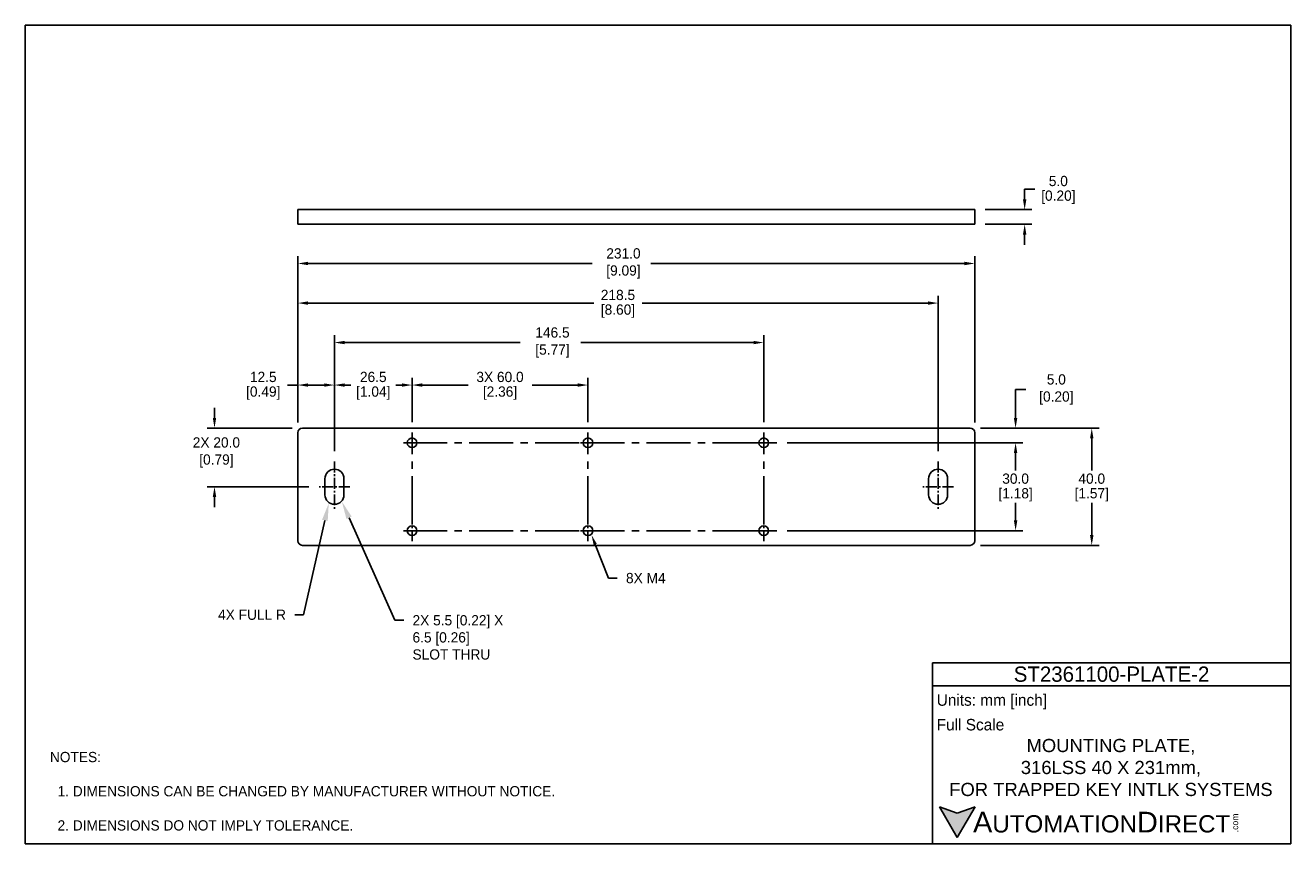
# Model space of a CAD drawing. Header units: inches. Extents: x 0 to 432, y 0 to 279.
import ezdxf
from ezdxf import colors
from ezdxf.entities.mleader import LeaderData, LeaderLine
from ezdxf.math import Vec2, Vec3

# ---------------------------------------------------------------- set-up
doc = ezdxf.new("R2010")
doc.units = ezdxf.units.IN
doc.header["$LTSCALE"] = 10
doc.header["$MEASUREMENT"] = 0
doc.linetypes.add('CENTER2', pattern=[1.125, 0.75, -0.125, 0.125, -0.125])
for name, color, linetype in [('CENTERLINE', 40, 'CENTER2'), ('DIMENSIONS', 140, 'Continuous'), ('TEXT', 140, 'Continuous')]:
    doc.layers.add(name, color=color, linetype=linetype)
doc.styles.add('型式1', font='txt')
doc.dimstyles.get("Standard").update_dxf_attribs({"dimtxt": 3.5, "dimasz": 3.5, "dimexe": 2.5, "dimexo": 3.5, "dimgap": 1, "dimtad": 0, "dimtih": 1, "dimtoh": 1, "dimdec": 1, "dimzin": 0, "dimdsep": 46, "dimtxsty": 'Standard', "dimcen": 0, "dimadec": 0, "dimazin": 0, "dimtfac": 1, "dimtdec": 1, "dimtofl": 0, "dimtmove": 0, "dimatfit": 3, "dimfxl": 1, "dimtolj": 1, "dimtzin": 0, "dimarcsym": 0})

# ---------------------------------------------------------------- blocks, each defined once
blk = doc.blocks.new('*D12')
at = {"layer": 'DEFPOINTS', "color": 0, "transparency": 16777216}
for p in [(131.99, 156.58), (131.99, 140.43), (105.49, 130.52)]:
    blk.add_point(p, dxfattribs=at)
at = {"layer": 'DIMENSIONS', "color": 0, "lineweight": -2, "transparency": 16777216}
for p, q in [((105.49, 134.02), (105.49, 159.08)), ((108.99, 156.58), (111.03, 156.58)), ((128.49, 156.58), (126.45, 156.58)), ((131.99, 143.93), (131.99, 159.08))]:
    blk.add_line(p, q, dxfattribs=at)
at = {"layer": 'DIMENSIONS', "color": 0, "transparency": 16777216}
for points in [[(108.99, 157.16), (108.99, 156), (105.49, 156.58)], [(128.49, 157.16), (128.49, 156), (131.99, 156.58)]]:
    blk.add_solid(points, dxfattribs=at)
at = {"layer": 'DIMENSIONS', "color": 0, "transparency": 16777216, "char_height": 3.5, "attachment_point": 5}
for s, insert in [('\\A1;26.5', (118.74, 159.33)), ('\\A1;[1.04]', (118.74, 153.83))]:
    blk.add_mtext(s, dxfattribs=dict(at, insert=insert))
blk = doc.blocks.new('*D13')
at = {"layer": 'DEFPOINTS', "color": 0, "transparency": 16777216}
for p in [(92.99, 156.58), (92.99, 140.28), (105.49, 130.52)]:
    blk.add_point(p, dxfattribs=at)
at = {"layer": 'DIMENSIONS', "color": 0, "lineweight": -2, "transparency": 16777216}
for p, q in [((92.99, 156.58), (89.49, 156.58)), ((92.99, 143.78), (92.99, 159.08)), ((101.99, 156.58), (96.49, 156.58)), ((105.49, 134.02), (105.49, 159.08))]:
    blk.add_line(p, q, dxfattribs=at)
at = {"layer": 'DIMENSIONS', "color": 0, "transparency": 16777216}
for points in [[(96.49, 157.16), (96.49, 156), (92.99, 156.58)], [(101.99, 157.16), (101.99, 156), (105.49, 156.58)]]:
    blk.add_solid(points, dxfattribs=at)
at = {"layer": 'DIMENSIONS', "color": 0, "transparency": 16777216, "char_height": 3.5, "attachment_point": 5}
for s, insert in [('\\A1;12.5', (81.2, 159.33)), ('\\A1;[0.49]', (81.2, 153.83))]:
    blk.add_mtext(s, dxfattribs=dict(at, insert=insert))
blk = doc.blocks.new('*D14')
at = {"layer": 'DEFPOINTS', "color": 0, "transparency": 16777216}
for p in [(191.99, 156.58), (131.99, 140.43), (191.99, 140.43)]:
    blk.add_point(p, dxfattribs=at)
at = {"layer": 'DIMENSIONS', "color": 0, "lineweight": -2, "transparency": 16777216}
for p, q in [((131.99, 143.93), (131.99, 159.08)), ((135.49, 156.58), (151.08, 156.58)), ((188.49, 156.58), (172.91, 156.58)), ((191.99, 143.93), (191.99, 159.08))]:
    blk.add_line(p, q, dxfattribs=at)
at = {"layer": 'DIMENSIONS', "color": 0, "transparency": 16777216}
for points in [[(135.49, 157.16), (135.49, 156), (131.99, 156.58)], [(188.49, 157.16), (188.49, 156), (191.99, 156.58)]]:
    blk.add_solid(points, dxfattribs=at)
at = {"layer": 'DIMENSIONS', "color": 0, "transparency": 16777216, "char_height": 3.5, "attachment_point": 5}
for s, insert in [('\\A1;3X 60.0', (161.99, 159.33)), ('\\A1;[2.36]', (161.99, 153.83))]:
    blk.add_mtext(s, dxfattribs=dict(at, insert=insert))
blk = doc.blocks.new('*D15')
at = {"layer": 'DEFPOINTS', "color": 0, "transparency": 16777216}
for p in [(323.99, 198.09), (92.99, 140.28), (323.99, 140.28)]:
    blk.add_point(p, dxfattribs=at)
at = {"layer": 'DIMENSIONS', "color": 0, "lineweight": -2, "transparency": 16777216}
for p, q in [((92.99, 143.78), (92.99, 200.59)), ((323.99, 143.78), (323.99, 200.59)), ((96.49, 198.09), (193.42, 198.09)), ((320.49, 198.09), (213.5, 198.09))]:
    blk.add_line(p, q, dxfattribs=at)
at = {"layer": 'DIMENSIONS', "color": 0, "transparency": 16777216}
for points in [[(96.49, 198.67), (96.49, 197.5), (92.99, 198.09)], [(320.49, 198.67), (320.49, 197.5), (323.99, 198.09)]]:
    blk.add_solid(points, dxfattribs=at)
at = {"layer": 'DIMENSIONS', "color": 0, "transparency": 16777216, "insert": (203.46, 198.09), "char_height": 3.5, "attachment_point": 5}
blk.add_mtext('\\A1; 231.0\\P [9.09]', dxfattribs=at)
blk = doc.blocks.new('*D16')
at = {"layer": 'DEFPOINTS', "color": 0, "transparency": 16777216}
for p in [(251.99, 171.09), (251.99, 140.43), (105.49, 130.52)]:
    blk.add_point(p, dxfattribs=at)
at = {"layer": 'DIMENSIONS', "color": 0, "lineweight": -2, "transparency": 16777216}
for p, q in [((105.49, 134.02), (105.49, 173.59)), ((251.99, 143.93), (251.99, 173.59)), ((108.99, 171.09), (168.91, 171.09)), ((248.49, 171.09), (189.58, 171.09))]:
    blk.add_line(p, q, dxfattribs=at)
at = {"layer": 'DIMENSIONS', "color": 0, "transparency": 16777216}
for points in [[(108.99, 171.67), (108.99, 170.51), (105.49, 171.09)], [(248.49, 171.67), (248.49, 170.51), (251.99, 171.09)]]:
    blk.add_solid(points, dxfattribs=at)
at = {"layer": 'DIMENSIONS', "color": 0, "transparency": 16777216, "insert": (179.24, 171.09), "char_height": 3.5, "attachment_point": 5}
blk.add_mtext('\\A1; 146.5\\P [5.77]', dxfattribs=at)
blk = doc.blocks.new('*D17')
at = {"layer": 'DEFPOINTS', "color": 0, "transparency": 16777216}
for p in [(323.99, 216.47), (341.02, 216.47), (323.99, 211.45)]:
    blk.add_point(p, dxfattribs=at)
at = {"layer": 'DIMENSIONS', "color": 0, "lineweight": -2, "transparency": 16777216}
for p, q in [((341.02, 219.97), (341.02, 223.47)), ((341.02, 223.47), (344.52, 223.47)), ((327.49, 216.47), (343.52, 216.47)), ((327.49, 211.45), (343.52, 211.45)), ((341.02, 207.95), (341.02, 204.45))]:
    blk.add_line(p, q, dxfattribs=at)
at = {"layer": 'DIMENSIONS', "color": 0, "transparency": 16777216}
for points in [[(340.44, 219.97), (341.61, 219.97), (341.02, 216.47)], [(340.44, 207.95), (341.61, 207.95), (341.02, 211.45)]]:
    blk.add_solid(points, dxfattribs=at)
at = {"layer": 'DIMENSIONS', "color": 0, "transparency": 16777216, "char_height": 3.5, "attachment_point": 5}
for s, insert in [('\\A1;5.0', (352.52, 226.22)), ('\\A1;[0.20]', (352.52, 220.72))]:
    blk.add_mtext(s, dxfattribs=dict(at, insert=insert))
blk = doc.blocks.new('*D18')
at = {"layer": 'DEFPOINTS', "color": 0, "transparency": 16777216}
for p in [(94.58, 141.86), (64.56, 121.86), (100.29, 121.86)]:
    blk.add_point(p, dxfattribs=at)
at = {"layer": 'DIMENSIONS', "color": 0, "lineweight": -2, "transparency": 16777216}
for p, q in [((64.56, 145.36), (64.56, 148.86)), ((91.08, 141.86), (62.06, 141.86)), ((96.79, 121.86), (62.06, 121.86)), ((64.56, 118.36), (64.56, 114.86))]:
    blk.add_line(p, q, dxfattribs=at)
at = {"layer": 'DIMENSIONS', "color": 0, "transparency": 16777216}
for points in [[(63.98, 145.36), (65.14, 145.36), (64.56, 141.86)], [(63.98, 118.36), (65.14, 118.36), (64.56, 121.86)]]:
    blk.add_solid(points, dxfattribs=at)
at = {"layer": 'DIMENSIONS', "color": 0, "transparency": 16777216, "insert": (64.56, 133.55), "char_height": 3.5, "attachment_point": 5}
blk.add_mtext('\\A1; 2X 20.0\\P [0.79]', dxfattribs=at)
blk = doc.blocks.new('*D19')
at = {"layer": 'DEFPOINTS', "color": 0, "transparency": 16777216}
for p in [(322.4, 141.86), (322.4, 101.86), (363.91, 101.86)]:
    blk.add_point(p, dxfattribs=at)
at = {"layer": 'DIMENSIONS', "color": 0, "lineweight": -2, "transparency": 16777216}
for p, q in [((325.9, 141.86), (366.41, 141.86)), ((363.91, 138.36), (363.91, 127.36)), ((363.91, 105.36), (363.91, 116.36)), ((325.9, 101.86), (366.41, 101.86))]:
    blk.add_line(p, q, dxfattribs=at)
at = {"layer": 'DIMENSIONS', "color": 0, "transparency": 16777216}
for points in [[(363.33, 138.36), (364.5, 138.36), (363.91, 141.86)], [(363.33, 105.36), (364.5, 105.36), (363.91, 101.86)]]:
    blk.add_solid(points, dxfattribs=at)
at = {"layer": 'DIMENSIONS', "color": 0, "transparency": 16777216, "char_height": 3.5, "attachment_point": 5}
for s, insert in [('\\A1;40.0', (363.91, 124.61)), ('\\A1;[1.57]', (363.91, 119.11))]:
    blk.add_mtext(s, dxfattribs=dict(at, insert=insert))
blk = doc.blocks.new('*D20')
at = {"layer": 'DEFPOINTS', "color": 0, "transparency": 16777216}
for p in [(322.4, 141.86), (337.93, 141.86), (256.49, 136.86)]:
    blk.add_point(p, dxfattribs=at)
at = {"layer": 'DIMENSIONS', "color": 0, "lineweight": -2, "transparency": 16777216}
for p, q in [((337.93, 145.36), (337.93, 155.06)), ((337.93, 155.06), (341.43, 155.06)), ((325.9, 141.86), (340.43, 141.86)), ((259.99, 136.86), (340.43, 136.86)), ((337.93, 133.36), (337.93, 129.86))]:
    blk.add_line(p, q, dxfattribs=at)
at = {"layer": 'DIMENSIONS', "color": 0, "transparency": 16777216}
for points in [[(337.34, 145.36), (338.51, 145.36), (337.93, 141.86)], [(337.34, 133.36), (338.51, 133.36), (337.93, 136.86)]]:
    blk.add_solid(points, dxfattribs=at)
at = {"layer": 'DIMENSIONS', "color": 0, "transparency": 16777216, "insert": (351.18, 155.06), "char_height": 3.5, "attachment_point": 5}
blk.add_mtext('\\A1; 5.0\\P [0.20]', dxfattribs=at)
blk = doc.blocks.new('*D21')
at = {"layer": 'DEFPOINTS', "color": 0, "transparency": 16777216}
for p in [(256.49, 136.86), (256.49, 106.86), (337.93, 106.86)]:
    blk.add_point(p, dxfattribs=at)
at = {"layer": 'DIMENSIONS', "color": 0, "lineweight": -2, "transparency": 16777216}
for p, q in [((259.99, 136.86), (340.43, 136.86)), ((337.93, 133.36), (337.93, 127.36)), ((337.93, 110.36), (337.93, 116.36)), ((259.99, 106.86), (340.43, 106.86))]:
    blk.add_line(p, q, dxfattribs=at)
at = {"layer": 'DIMENSIONS', "color": 0, "transparency": 16777216}
for points in [[(337.34, 133.36), (338.51, 133.36), (337.93, 136.86)], [(337.34, 110.36), (338.51, 110.36), (337.93, 106.86)]]:
    blk.add_solid(points, dxfattribs=at)
at = {"layer": 'DIMENSIONS', "color": 0, "transparency": 16777216, "char_height": 3.5, "attachment_point": 5}
for s, insert in [('\\A1;30.0', (337.93, 124.61)), ('\\A1;[1.18]', (337.93, 119.11))]:
    blk.add_mtext(s, dxfattribs=dict(at, insert=insert))
blk = doc.blocks.new('*D23')
at = {"layer": 'DEFPOINTS', "color": 0, "transparency": 16777216}
for p in [(311.49, 184.57), (92.99, 140.28), (311.49, 130.52)]:
    blk.add_point(p, dxfattribs=at)
at = {"layer": 'DIMENSIONS', "color": 0, "lineweight": -2, "transparency": 16777216}
for p, q in [((92.99, 143.78), (92.99, 187.07)), ((311.49, 134.02), (311.49, 187.07)), ((96.49, 184.57), (193.95, 184.57)), ((307.99, 184.57), (210.53, 184.57))]:
    blk.add_line(p, q, dxfattribs=at)
at = {"layer": 'DIMENSIONS', "color": 0, "transparency": 16777216}
for points in [[(96.49, 185.15), (96.49, 183.98), (92.99, 184.57)], [(307.99, 185.15), (307.99, 183.98), (311.49, 184.57)]]:
    blk.add_solid(points, dxfattribs=at)
at = {"layer": 'DIMENSIONS', "color": 0, "transparency": 16777216, "char_height": 3.5, "attachment_point": 5}
for s, insert in [('\\A1;218.5', (202.24, 187.32)), ('\\A1;[8.60]', (202.24, 181.82))]:
    blk.add_mtext(s, dxfattribs=dict(at, insert=insert))

msp = doc.modelspace()

# ---------------------------------------------------------------- hatches: boundary and pattern name
at = {"layer": 'TEXT'}
msp.add_hatch(color=256, dxfattribs=at).paths.add_polyline_path([(318.04, 2.09), (324.11, 12.59), (318.04, 10.39), (311.98, 12.59)])

# ---------------------------------------------------------------- linework, layer by layer
for p, q in [((92.99, 211.45), (92.99, 216.47)), ((94.58, 216.47), (92.99, 216.47)), ((323.99, 216.47), (94.58, 216.47)), ((323.99, 211.45), (323.99, 216.47)), ((94.58, 211.45), (92.99, 211.45)), ((323.99, 211.45), (94.58, 211.45)), ((92.99, 140.28), (92.99, 103.45)), ((322.4, 141.86), (94.58, 141.86)), ((323.99, 103.45), (323.99, 140.28)), ((102.24, 124.61), (102.24, 119.11)), ((108.74, 119.11), (108.74, 124.61)), ((308.24, 124.61), (308.24, 119.11)), ((314.74, 119.11), (314.74, 124.61)), ((94.58, 101.86), (322.4, 101.86))]:
    msp.add_line(p, q)
for centre in [(131.99, 136.86), (191.99, 136.86), (251.99, 136.86), (131.99, 106.86), (191.99, 106.86), (251.99, 106.86)]:
    msp.add_circle(centre, 1.65)
for centre, radius, start, end in [((94.58, 140.28), 1.59, 90, 180), ((322.4, 140.28), 1.59, 0, 90), ((105.49, 124.61), 3.25, 0, 180), ((311.49, 124.61), 3.25, 0, 180), ((105.49, 119.11), 3.25, 180, 0), ((311.49, 119.11), 3.25, 180, 0), ((94.58, 103.45), 1.59, 180, 270), ((322.4, 103.45), 1.59, 270, 0)]:
    msp.add_arc(centre, radius, start, end)
at = {"layer": 'CENTERLINE', "ltscale": 2}
for p, q in [((131.99, 110.43), (131.99, 140.43)), ((191.99, 110.43), (191.99, 140.43)), ((251.99, 110.43), (251.99, 140.43)), ((189, 136.86), (128.5, 136.86)), ((249.5, 136.86), (189, 136.86)), ((256.49, 136.86), (249.5, 136.86)), ((189, 106.86), (128.5, 106.86)), ((249.5, 106.86), (189, 106.86)), ((256.49, 106.86), (249.5, 106.86))]:
    msp.add_line(p, q, dxfattribs=at)
at = {"layer": 'CENTERLINE', "ltscale": 0.5}
for p, q in [((105.49, 130.52), (105.49, 113.69)), ((311.49, 130.52), (311.49, 113.69)), ((110.69, 121.86), (100.29, 121.86)), ((316.69, 121.86), (306.28, 121.86)), ((131.99, 103.3), (131.99, 110.43)), ((191.99, 103.3), (191.99, 110.43)), ((191.99, 103.3), (191.99, 110.43)), ((251.99, 103.3), (251.99, 110.43)), ((251.99, 103.3), (251.99, 110.43))]:
    msp.add_line(p, q, dxfattribs=at)
at = {"layer": 'DEFPOINTS'}
msp.add_lwpolyline([(431.8, 0), (0, 0), (0, 279.4), (431.8, 279.4)], close=True, dxfattribs=at)
at = {"layer": 'TEXT'}
for p, q in [((309.54, 61.78), (431.8, 61.78)), ((309.54, 0), (309.54, 61.78)), ((431.8, 61.78), (431.8, 0)), ((309.54, 53.92), (431.8, 53.92)), ((318.04, 2.09), (311.98, 12.59)), ((311.98, 12.59), (318.04, 10.39)), ((318.04, 2.09), (324.11, 12.59)), ((324.11, 12.59), (318.04, 10.39)), ((431.8, 0), (309.54, 0))]:
    msp.add_line(p, q, dxfattribs=at)

# ---------------------------------------------------------------- texts
at = {"layer": 'DIMENSIONS', "char_height": 3.5}
for insert, attachment_point in [((98.61, 112.42), 6), ((130.2, 112.22), 4)]:
    msp.add_mtext('\\A1;', dxfattribs=dict(at, insert=insert, attachment_point=attachment_point))
at = {"layer": 'TEXT', "style": '型式1'}
for s, insert, char_height, width, attachment_point in [('{\\fAR MingtiM BIG-5|b0|i0|c136|p49;\\H1.1078x;ST236\\fAR MingtiM BIG-5|b0|i0|c0|p49;1\\fAR MingtiM BIG-5|b0|i0|c136|p49;100-PLATE-\\fAR MingtiM BIG-5|b0|i0|c0|p49;2}', (370.67, 57.85), 4.7125, 122.2564, 5), ('{\\fArial|b0|i0|c0|p34;     \\H1.2x;A\\H0.8333x;UTOMATION\\H1.2x;D\\H0.8333x;IRECT}', (311.98, 7.33), 5.8906, 99.9641, 4)]:
    msp.add_mtext(s, dxfattribs=dict(at, insert=insert, char_height=char_height, width=width, attachment_point=attachment_point))
at = {"layer": 'TEXT'}
for s, insert, char_height, width, attachment_point in [(' Units: mm [inch]', (309.54, 48.46), 3.9271, 141.0618, 4), (' Full Scale', (309.54, 40.61), 3.9271, 140.6787, 4), ('{\\fArial|b0|i0|c0|p34;MOUNTING PLATE,\\P316LSS 40 X 231mm,\\PFOR TRAPPED KEY INTLK SYSTEMS}', (370.46, 25.99), 4.5, 128.3121, 5)]:
    msp.add_mtext(s, dxfattribs=dict(at, insert=insert, char_height=char_height, width=width, attachment_point=attachment_point))
at = {"layer": 'TEXT', "insert": (8.4, 31.34), "char_height": 3.5, "attachment_point": 1}
msp.add_mtext_dynamic_manual_height_columns('NOTES:\\P\\P  1. DIMENSIONS CAN BE CHANGED BY MANUFACTURER WITHOUT NOTICE.\\P\\P  2. DIMENSIONS DO NOT IMPLY TOLERANCE.', width=542.8457, gutter_width=1, heights=[0], dxfattribs=at)
at = {"layer": 'TEXT', "insert": (411.76, 3.89), "char_height": 2.1206, "width": 6.2841, "attachment_point": 1, "rotation": 90, "style": '型式1'}
msp.add_mtext('{\\fArial|b0|i0|c0|p34;.com}', dxfattribs=at)

# ---------------------------------------------------------------- dimensions: what is measured, and where the dimension line sits
at = {"layer": 'DIMENSIONS'}
for base, p1, p2, picture, middle in [((341.02, 216.47), (323.99, 211.45), (323.99, 216.47), '*D17', (352.52, 223.47)), ((363.91, 101.86), (322.4, 141.86), (322.4, 101.86), '*D19', (363.91, 121.86)), ((337.93, 106.86), (256.49, 136.86), (256.49, 106.86), '*D21', (337.93, 121.86))]:
    dim = msp.add_linear_dim(base=base, p1=p1, p2=p2, angle=90, dimstyle='Standard', override={"dimpost": '\\X'}, dxfattribs=at)
    dim.commit()
    dim.dimension.update_dxf_attribs({"geometry": picture, "text_midpoint": middle})
for base, p1, p2, picture, middle in [((323.99, 198.09), (92.99, 140.28), (323.99, 140.28), '*D15', (203.46, 198.09)), ((251.99, 171.09), (105.49, 130.52), (251.99, 140.43), '*D16', (179.24, 171.09))]:
    dim = msp.add_linear_dim(base=base, p1=p1, p2=p2, text=' <>', dimstyle='Standard', override={"dimpost": '\\X'}, dxfattribs=at)
    dim.commit()
    dim.dimension.update_dxf_attribs({"geometry": picture, "text_midpoint": middle, "dimtype": 160})
for base, p1, p2, picture, middle in [((311.49, 184.57), (92.99, 140.28), (311.49, 130.52), '*D23', (202.24, 184.57)), ((92.99, 156.58), (105.49, 130.52), (92.99, 140.28), '*D13', (81.2, 156.58)), ((131.99, 156.58), (105.49, 130.52), (131.99, 140.43), '*D12', (118.74, 156.58))]:
    dim = msp.add_linear_dim(base=base, p1=p1, p2=p2, dimstyle='Standard', override={"dimpost": '\\X'}, dxfattribs=at)
    dim.commit()
    dim.dimension.update_dxf_attribs({"geometry": picture, "text_midpoint": middle})
dim = msp.add_linear_dim(base=(191.99, 156.58), p1=(131.99, 140.43), p2=(191.99, 140.43), text='3X <>', dimstyle='Standard', override={"dimpost": '\\X'}, dxfattribs=at)
dim.commit()
dim.dimension.update_dxf_attribs({"geometry": '*D14', "text_midpoint": (161.99, 156.58)})
for base, p1, p2, text, picture, middle in [((337.93, 141.86), (256.49, 136.86), (322.4, 141.86), ' <>', '*D20', (351.18, 155.06)), ((64.56, 121.86), (94.58, 141.86), (100.29, 121.86), ' 2X <>', '*D18', (64.56, 133.55))]:
    dim = msp.add_linear_dim(base=base, p1=p1, p2=p2, angle=90, text=text, dimstyle='Standard', override={"dimpost": '\\X'}, dxfattribs=at)
    dim.commit()
    dim.dimension.update_dxf_attribs({"geometry": picture, "text_midpoint": middle, "dimtype": 160})

# ---------------------------------------------------------------- leaders
ml = msp.add_multileader_mtext('Standard', dxfattribs=at)
ml.set_content('2X 5.5 [0.22] X\\P6.5 [0.26]\\PSLOT THRU', color=256)
ml.set_leader_properties()
ml.build(insert=Vec2(0, 0))
ml.multileader.update_dxf_attribs({"dogleg_length": 3, "arrow_head_size": 6})
ctx = ml.context
ctx.base_point, ctx.char_height, ctx.arrow_head_size, ctx.landing_gap_size, ctx.plane_origin = Vec3(129.13, 76.28), 3.5, 6, 3, Vec3(108.03, 116.76)
notes = []
notes.append((ctx, [(0, (1, 1, 0), (126.13, 76.28), (1, 0), 3, [(0, [(108.03, 116.76)], 0, [])])]))
ctx.mtext.insert, ctx.mtext.flow_direction = Vec3(132.13, 78.03), 5
ml = msp.add_multileader_mtext('Standard', dxfattribs=at)
ml.set_content('4X FULL R', color=256)
ml.set_leader_properties()
ml.build(insert=Vec2(0, 0))
ml.multileader.update_dxf_attribs({"dogleg_length": 3, "arrow_head_size": 6})
ctx = ml.context
ctx.base_point, ctx.char_height, ctx.arrow_head_size, ctx.landing_gap_size, ctx.plane_origin = Vec3(55.61, 78.18), 3.5, 6, 3, Vec3(103.55, 116.23)
ctx.text_align_type = 2
notes.append((ctx, [(0, (1, 1, 0), (94.94, 78.18), (-1, 0), 3, [(0, [(103.55, 116.23)], 0, [])])]))
ctx.mtext.insert, ctx.mtext.alignment, ctx.mtext.flow_direction = Vec3(88.94, 79.93), 3, 5
ml = msp.add_multileader_mtext('Standard', dxfattribs=at)
ml.set_content('8X M4', color=256)
ml.set_leader_properties()
ml.build(insert=Vec2(0, 0))
ml.multileader.update_dxf_attribs({"text_right_attachment_type": 6, "dogleg_length": 3, "arrow_head_size": 3.5})
ctx = ml.context
ctx.base_point, ctx.char_height, ctx.arrow_head_size, ctx.landing_gap_size, ctx.plane_origin = Vec3(201.98, 90.69), 3.5, 3.5, 3, Vec3(193.62, 105.64)
ctx.right_attachment = 6
notes.append((ctx, [(0, (1, 1, 0), (198.98, 90.69), (1, 0), 3, [(0, [(193.21, 105.4)], 0, [])])]))
ctx.mtext.insert, ctx.mtext.flow_direction = Vec3(204.98, 92.44), 5
for ctx, leaders in notes:
    for number, flags, end, landing, length, lines in leaders:
        leader = LeaderData()
        leader.index, (leader.has_last_leader_line, leader.has_dogleg_vector, leader.attachment_direction) = number, flags
        leader.last_leader_point, leader.dogleg_vector, leader.dogleg_length = Vec3(end), Vec3(landing), length
        for number, points, colour, breaks in lines:
            line = LeaderLine()
            line.index, line.vertices, line.color, line.breaks = number, Vec3.list(points), colors.encode_raw_color(colour), breaks
            leader.lines.append(line)
        ctx.leaders.append(leader)

doc.saveas('drawing.dxf')
